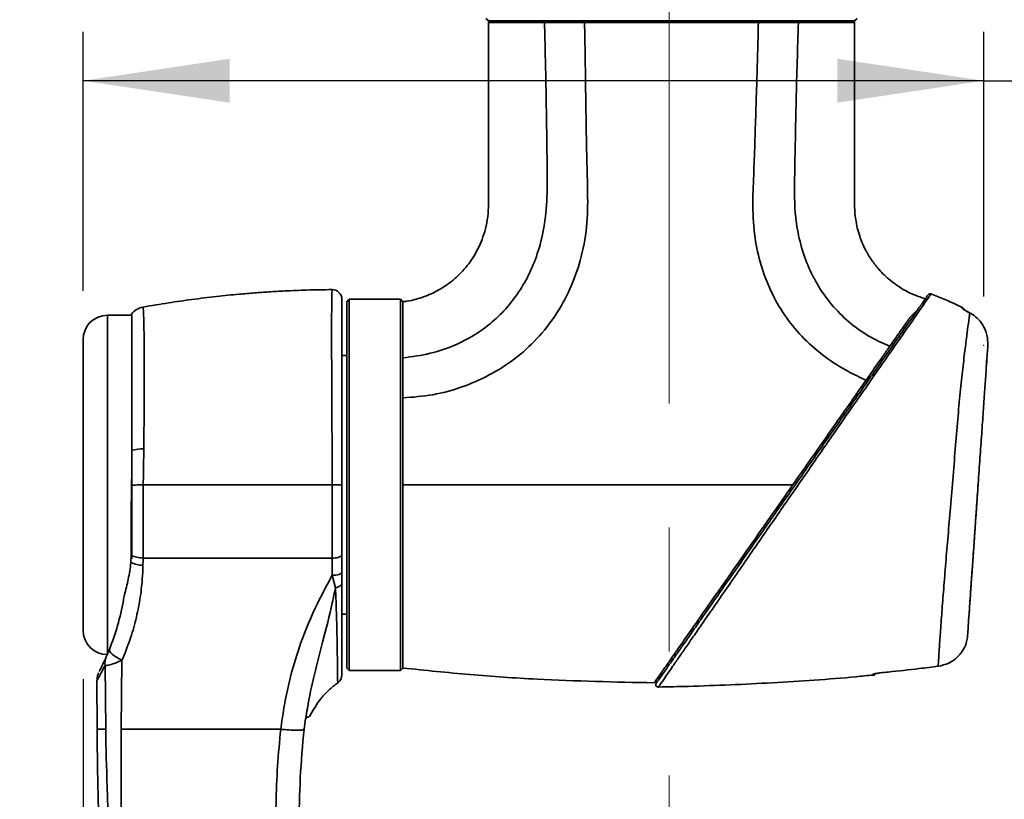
# Model space of a CAD drawing. Header units: millimetres. Extents: x 0 to 297, y 0 to 209.
# Tile 25 of 39: x 62 to 82, y 130 to 146. Entities that reach past the tile are written whole.
import ezdxf

# ---------------------------------------------------------------- set-up
doc = ezdxf.new("R2010")
doc.units = ezdxf.units.MM
doc.header["$PDSIZE"] = -1
doc.linetypes.add('CENTERX2', pattern=[20.32, 12.7, -2.54, 2.54, -2.54])
doc.layers.add('图层0', color=7, linetype='Continuous')
doc.styles.add('SLDTEXTSTYLE1', font='TXT', dxfattribs={"width": 0.7, "bigfont": 'bigfont'})
doc.styles.add('SLDTEXTSTYLE2', font='TXT', dxfattribs={"width": 0.7})
doc.dimstyles.new('SLDDIMSTYLE0', dxfattribs={"dimtxt": 4, "dimasz": 3, "dimexe": 0, "dimexo": 0.0625, "dimgap": 1, "dimtad": 2, "dimlfac": 10, "dimrnd": 1e-09, "dimzin": 12, "dimdsep": 46, "dimtxsty": 'SLDTEXTSTYLE2', "dimsah": 1, "dimcen": 0.09, "dimadec": 0, "dimazin": 3, "dimtfac": 1, "dimtofl": 0, "dimtmove": 0, "dimatfit": 3, "dimfxl": 0, "dimfrac": 2, "dimtolj": 1, "dimtzin": 12, "dimarcsym": 0})
doc.dimstyles.new('SLDDIMSTYLE6', dxfattribs={"dimtxt": 3, "dimasz": 3, "dimexe": 0, "dimexo": 0.0625, "dimgap": 0.75, "dimtad": 0, "dimtih": 1, "dimtoh": 1, "dimlfac": 3, "dimrnd": 1e-09, "dimzin": 12, "dimdsep": 46, "dimtxsty": 'SLDTEXTSTYLE2', "dimblk1": 'NONE', "dimblk2": 'NONE', "dimsah": 1, "dimcen": 0, "dimadec": 0, "dimazin": 3, "dimtol": 1, "dimtp": 0.03, "dimtfac": 1, "dimtmove": 0, "dimatfit": 3, "dimldrblk": 'NONE', "dimfxl": 0, "dimfrac": 2, "dimtolj": 1, "dimarcsym": 0})
doc.dimstyles.new('SLDDIMSTYLE7', dxfattribs={"dimtxt": 3, "dimasz": 3, "dimexe": 0, "dimexo": 0.0625, "dimgap": 0.75, "dimtad": 0, "dimtih": 1, "dimtoh": 1, "dimlfac": 3, "dimrnd": 1e-09, "dimzin": 12, "dimdsep": 46, "dimtxsty": 'SLDTEXTSTYLE2', "dimblk1": 'NONE', "dimblk2": 'NONE', "dimsah": 1, "dimcen": 0, "dimadec": 0, "dimazin": 3, "dimtfac": 1, "dimtmove": 0, "dimatfit": 3, "dimldrblk": 'NONE', "dimfxl": 0, "dimfrac": 2, "dimtolj": 1, "dimtzin": 12, "dimarcsym": 0})

# ---------------------------------------------------------------- blocks, each defined once
blk = doc.blocks.new('_D_2')
at = {"layer": '图层0'}
for p, q in [((63.041, 140.911), (63.041, 146.211)), ((81.485, 140.796), (81.485, 146.211)), ((81.485, 145.211), (63.041, 145.211)), ((81.485, 145.211), (91.822, 145.211))]:
    blk.add_line(p, q, dxfattribs=at)
for points in [[(63.041, 145.211), (66.041, 144.761), (66.041, 145.661)], [(81.485, 145.211), (78.485, 145.661), (78.485, 144.761)]]:
    blk.add_solid(points, dxfattribs=at)
at = {"layer": '图层0', "insert": (84.839, 150.367), "char_height": 4, "attachment_point": 1, "style": 'SLDTEXTSTYLE2'}
blk.add_mtext('185', dxfattribs=at)
blk = doc.blocks.new('_D_7')
at = {"layer": '图层0'}
for p, q in [((71.312, 155.336), (41.446, 155.336)), ((42.446, 155.336), (42.446, 58.686)), ((67.26, 58.686), (41.446, 58.686))]:
    blk.add_line(p, q, dxfattribs=at)
for centre, start, end in [((40.118, 108.174), 63.4349, 116.5651), ((40.118, 105.847), 243.4349, 296.5651)]:
    blk.add_arc(centre, 5.205, start, end, dxfattribs=at)
for points in [[(42.446, 155.336), (41.996, 152.336), (42.896, 152.336)], [(42.446, 58.686), (42.896, 61.686), (41.996, 61.686)]]:
    blk.add_solid(points, dxfattribs=at)
at = {"layer": '图层0', "insert": (37.29, 101.191), "char_height": 4, "attachment_point": 1, "rotation": 90, "style": 'SLDTEXTSTYLE2'}
blk.add_mtext('966.5', dxfattribs=at)
blk = doc.blocks.new('_D_8')
at = {"layer": '图层0'}
for p, q in [((63.041, 132.961), (63.041, 125.29)), ((63.041, 126.29), (50.535, 126.29)), ((75.041, 126.29), (63.041, 126.29))]:
    blk.add_line(p, q, dxfattribs=at)
for points in [[(63.041, 126.29), (66.041, 125.84), (66.041, 126.74)], [(75.041, 126.29), (72.041, 126.74), (72.041, 125.84)]]:
    blk.add_solid(points, dxfattribs=at)
at = {"layer": '图层0', "insert": (50.535, 131.446), "char_height": 4, "attachment_point": 1, "style": 'SLDTEXTSTYLE2'}
blk.add_mtext('120', dxfattribs=at)
blk = doc.blocks.new('_D_11')
at = {"layer": '图层0'}
for p, q in [((71.312, 155.336), (46.258, 155.336)), ((47.258, 155.336), (47.258, 136.936)), ((60.541, 136.936), (46.258, 136.936))]:
    blk.add_line(p, q, dxfattribs=at)
for points in [[(47.258, 155.336), (46.808, 152.336), (47.708, 152.336)], [(47.258, 136.936), (47.708, 139.936), (46.808, 139.936)]]:
    blk.add_solid(points, dxfattribs=at)
at = {"layer": '图层0', "insert": (42.102, 142.644), "char_height": 4, "attachment_point": 1, "rotation": 90, "style": 'SLDTEXTSTYLE2'}
blk.add_mtext('184', dxfattribs=at)
blk = doc.blocks.new('SW_SYMBOL_HOLE_DEPTH')
at = {"layer": '图层0', "color": 0}
for p, q in [((0, 875), (800, 875)), ((400, 875), (400, 75)), ((100, 555), (400, 75)), ((700, 555), (400, 75))]:
    blk.add_line(p, q, dxfattribs=at)
blk = doc.blocks.new('_D_21')
at = {"layer": '图层0'}
blk.add_line((193.839, 158.728), (174.735, 158.728), dxfattribs=at)
at = {"layer": '图层0', "xscale": 0.003490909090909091, "yscale": 0.003490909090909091, "zscale": 0.003490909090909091}
blk.add_blockref('SW_SYMBOL_HOLE_DEPTH', (187.363, 158.973), dxfattribs=at)
at = {"layer": '图层0', "attachment_point": 1, "style": 'SLDTEXTSTYLE2'}
for s, insert, char_height in [('0.03', (182.708, 163.797), 2), ('+', (181.544, 163.797), 2), ('%%c', (174.735, 162.595), 3), ('4', (178.052, 162.595), 3), ('6', (190.506, 162.595), 3), ('0', (182.708, 161.47), 2)]:
    blk.add_mtext(s, dxfattribs=dict(at, insert=insert, char_height=char_height))
blk = doc.blocks.new('_None')
blk = doc.blocks.new('_D_22')
at = {"layer": '图层0'}
blk.add_line((239.53, 134.353), (260.147, 134.353), dxfattribs=at)
at = {"layer": '图层0', "char_height": 3, "attachment_point": 1}
for s, insert, style in [('贯穿', (253.164, 137.22), 'SLDTEXTSTYLE1'), ('%%c', (244.609, 137.22), 'SLDTEXTSTYLE2'), ('4-', (241.118, 137.22), 'SLDTEXTSTYLE2'), ('6.6', (247.926, 137.22), 'SLDTEXTSTYLE2'), ('圆周均布', (243.649, 133.728), 'SLDTEXTSTYLE1')]:
    blk.add_mtext(s, dxfattribs=dict(at, insert=insert, style=style))

msp = doc.modelspace()

# ---------------------------------------------------------------- linework, layer by layer
at = {"color": 7, "linetype": 'Continuous', "lineweight": 35}
for p, q in [((71.290586, 146.485571), (71.340586, 146.435571)), ((75.090586, 146.435571), (71.340586, 146.435571)), ((78.840586, 146.435571), (75.090586, 146.435571)), ((78.840586, 146.435571), (78.890586, 146.485571)), ((68.490587, 140.735572), (68.440587, 140.685572)), ((68.440587, 136.935572), (68.440587, 140.685572)), ((69.540587, 140.735572), (68.490587, 140.735572)), ((68.490587, 140.735572), (68.490587, 136.935572)), ((69.590587, 140.685572), (69.540587, 140.735572)), ((69.540587, 133.135572), (69.540587, 140.735572)), ((69.590587, 140.685572), (69.590587, 133.185572)), ((64.040587, 140.410572), (63.540587, 140.410572)), ((64.040587, 140.410572), (64.040587, 135.421507)), ((81.201323, 140.455612), (81.198376, 140.457146)), ((63.040587, 133.960572), (63.040587, 139.910572)), ((79.551697, 139.783824), (79.569168, 139.783824)), ((81.571169, 139.795997), (81.56479, 139.945765)), ((68.440587, 139.585572), (68.340587, 139.585572)), ((81.538177, 139.324189), (81.552856, 139.5341)), ((64.040587, 137.18333), (64.040587, 137.644097)), ((64.040587, 137.18333), (64.030077, 136.930699)), ((64.270753, 136.935566), (64.270692, 136.935198)), ((68.440587, 133.185572), (68.440587, 136.935572)), ((68.490587, 136.935572), (68.490587, 133.135572)), ((64.025271, 135.495688), (64.018857, 135.347284)), ((64.267956, 135.435592), (64.267956, 135.435572)), ((64.268492, 135.435572), (64.267956, 135.435592)), ((68.139049, 135.435572), (68.139051, 135.435572)), ((68.340587, 135.510291), (68.340587, 135.153104)), ((68.340587, 135.153104), (68.340587, 134.923392)), ((68.208578, 134.831039), (68.140551, 135.083904)), ((68.340587, 134.285572), (68.440587, 134.285572)), ((81.181717, 134.226556), (81.184337, 134.264025)), ((63.835856, 133.345168), (63.818036, 131.935572)), ((63.501755, 131.935572), (63.488321, 133.238605)), ((68.440587, 133.185572), (68.490587, 133.135572)), ((68.490587, 133.135572), (69.540587, 133.135572)), ((69.540587, 133.135572), (69.590587, 133.185572)), ((63.322706, 132.931041), (63.328241, 131.935546)), ((74.867919, 133.069744), (74.900256, 133.047102)), ((79.217916, 133.038937), (79.217908, 133.054161)), ((68.253716, 132.881268), (68.253679, 132.884239)), ((67.086242, 131.933603), (67.086501, 131.935572)), ((67.567467, 131.935572), (67.567455, 131.935483)), ((67.567467, 131.935572), (67.567466, 131.935572))]:
    msp.add_line(p, q, dxfattribs=at)
at = {"color": 8, "linetype": 'Continuous', "lineweight": 35}
for p, q in [((71.355626, 146.405523), (71.349949, 146.405543)), ((72.489037, 146.404991), (72.23673, 146.404798)), ((77.894863, 146.404566), (77.69189, 146.404836)), ((63.540587, 140.410572), (63.540587, 133.460572))]:
    msp.add_line(p, q, dxfattribs=at)
at = {"color": 7, "linetype": 'Continuous', "lineweight": 35, "flags": 128}
for points in [[(68.140551, 135.083904), (68.179574, 135.085231), (68.217099, 135.089168), (68.251682, 135.095562), (68.281996, 135.104168), (68.306874, 135.114655), (68.32536, 135.126619), (68.336744, 135.139602), (68.340587, 135.153104)], [(68.340587, 134.923392), (68.338251, 134.908426), (68.331298, 134.89381), (68.319889, 134.879886), (68.304292, 134.866977), (68.28487, 134.855387), (68.262078, 134.845385), (68.236448, 134.837205), (68.208578, 134.831039)], [(63.835856, 133.345168), (63.776747, 133.374776), (63.722726, 133.405664), (63.675381, 133.436923), (63.636105, 133.467634), (63.606055, 133.496892), (63.586114, 133.523838), (63.576869, 133.547677), (63.578593, 133.56771)]]:
    msp.add_lwpolyline(points, dxfattribs=at)
at = {"color": 7, "linetype": 'Continuous', "lineweight": 35}
for centre, radius, start, end in [((71.370591, 146.405571), 0.03, 89.998681, 183.0841878), ((78.81057, 146.405571), 0.03, 357.1666983, 90.0600723), ((68.140587, 140.7347), 0.2, 359.9999513, 91.0694508), ((80.390056, 140.800178), 0.05, 67.9344615, 145.0532207), ((64.340587, 140.183373), 0.4, 100.310408, 141.435093), ((81.010586, 140.498161), 0.08, 17.8500203, 64.1605625), ((63.540587, 139.910572), 0.5, 90, 180), ((64.304677, 136.52973), 1.145232, 91.1000474, 103.3323488), ((64.294121, 135.968654), 0.679611, 246.1068822, 267.5323342), ((63.540587, 133.960572), 0.5, 180, 270), ((63.821885, 133.279887), 0.336109, 156.3161409, 187.055059), ((68.140598, 133.046354), 0.199989, 304.8922292, 0.0891879), ((79.210586, 133.118593), 0.08, 275.2328644, 323.4014122), ((79.210609, 133.134041), 0.080213, 275.2208676, 302.4916772), ((74.820452, 132.845958), 0.05, 144.9612297, 283.5481553)]:
    msp.add_arc(centre, radius, start, end, dxfattribs=at)
at = {"color": 8, "linetype": 'Continuous', "lineweight": 35}
msp.add_arc((81.010779, 140.481682), 0.07992, 39.9507563, 64.3763078, dxfattribs=at)
at = {"color": 7, "linetype": 'Continuous', "lineweight": 35}
for points in [[(72.509769, 146.435571), (72.507019, 146.435109), (72.501518, 146.434184), (72.494611, 146.427084), (72.489837, 146.416956), (72.489304, 146.408981), (72.489038, 146.404993)], [(76.856783, 146.435571), (76.858676, 146.435115), (76.862464, 146.434201), (76.86723, 146.427183), (76.870545, 146.417161), (76.870945, 146.409243), (76.871146, 146.405283)], [(77.691909, 146.404851), (77.691654, 146.408852), (77.691143, 146.416855), (77.686372, 146.427035), (77.679448, 146.434176), (77.673928, 146.435106), (77.671168, 146.435571)]]:
    msp.add_open_spline(points, degree=3, dxfattribs=at)
for points, knots in [([(72.509769, 146.435571), (72.579356, 146.435571), (72.71853, 146.435571), (72.986815, 146.435571), (73.196287, 146.435571), (73.324468, 146.435571)], [0, 0, 0, 0, 0.279577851, 0.559155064, 1, 1, 1, 1]), ([(73.324473, 146.435571), (73.322586, 146.435114), (73.318812, 146.4342), (73.314059, 146.427172), (73.310748, 146.41714), (73.310336, 146.409215), (73.31013, 146.405253)], [0, 0, 0, 0, 0.250000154, 0.500000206, 0.750000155, 1, 1, 1, 1]), ([(73.324473, 146.435571), (73.500935, 146.435571), (73.858422, 146.435571), (74.445895, 146.435571), (75.064311, 146.435571), (75.686033, 146.435571), (76.296287, 146.435571), (76.668239, 146.435571), (76.85679, 146.435571)], [0, 0, 0, 0, 0.159489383, 0.323102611, 0.491274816, 0.664349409, 0.829851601, 1, 1, 1, 1]), ([(76.856783, 146.435571), (76.93925, 146.435571), (77.103733, 146.435571), (77.380714, 146.435571), (77.561211, 146.435571), (77.671168, 146.435571)], [0, 0, 0, 0, 0.282108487, 0.562667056, 1, 1, 1, 1]), ([(77.671158, 146.435571), (77.781339, 146.435571), (78.001701, 146.435571), (78.301493, 146.435571), (78.561685, 146.435571), (78.739234, 146.435571), (78.817585, 146.435571), (78.803322, 146.435571), (78.800573, 146.435571)], [0, 0, 0, 0, 0.160096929, 0.320194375, 0.529589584, 0.73897811, 0.949677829, 1, 1, 1, 1]), ([(71.341797, 146.405549), (71.341336, 145.82929), (71.340726, 145.065857), (71.340315, 144.115394), (71.34164, 143.559504), (71.336774, 143.018681), (71.351215, 142.577413), (71.29972, 142.243459), (71.216235, 141.948642), (71.064783, 141.629581), (70.827895, 141.314824), (70.601894, 141.110351), (70.419753, 140.983706), (70.293194, 140.909423), (70.159699, 140.843252), (70.01793, 140.785491), (69.849392, 140.733671), (69.707317, 140.699221), (69.614913, 140.690791), (69.590265, 140.688543)], [0, 0, 0, 0, 0.260987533, 0.345758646, 0.430494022, 0.51269792, 0.590903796, 0.629750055, 0.665198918, 0.729425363, 0.788384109, 0.842538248, 0.866642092, 0.888779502, 0.908933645, 0.934085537, 0.957997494, 0.988796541, 1, 1, 1, 1]), ([(69.590586, 138.716736), (69.795247, 138.732276), (70.20458, 138.763356), (70.800744, 138.926738), (71.366563, 139.171956), (71.887354, 139.50436), (72.347012, 139.917651), (72.729263, 140.403519), (73.025532, 140.945534), (73.244047, 141.551908), (73.373292, 142.213652), (73.377562, 142.913751), (73.354436, 143.611367), (73.343004, 144.309938), (73.332455, 145.008358), (73.323067, 145.706841), (73.314428, 146.17245), (73.310109, 146.405254)], [0, 0, 0, 0, 0.062661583, 0.125326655, 0.187988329, 0.250709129, 0.313441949, 0.376177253, 0.438887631, 0.501548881, 0.5727085, 0.643888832, 0.715111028, 0.786333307, 0.857555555, 0.928777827, 1, 1, 1, 1]), ([(72.489038, 146.404992), (72.495093, 146.174971), (72.50718, 145.715898), (72.52109, 145.028432), (72.533091, 144.343331), (72.541911, 143.661931), (72.552169, 142.997186), (72.51695, 142.366674), (72.399666, 141.813602), (72.225373, 141.340595), (72.007696, 140.936242), (71.740889, 140.575801), (71.423278, 140.260521), (71.053721, 139.990763), (70.626385, 139.773786), (70.134616, 139.607629), (69.778309, 139.562006), (69.590591, 139.53797)], [0, 0, 0, 0, 0.081683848, 0.163023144, 0.244093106, 0.324927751, 0.40492784, 0.480122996, 0.548560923, 0.604770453, 0.658538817, 0.711034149, 0.763385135, 0.816815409, 0.872762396, 0.932965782, 1, 1, 1, 1]), ([(72.23673, 146.404798), (72.182256, 146.404751), (71.983155, 146.40458), (71.729273, 146.404708), (71.490379, 146.405059), (71.363945, 146.405493), (71.357784, 146.405516), (71.355626, 146.405523)], [0, 0, 0, 0, 0.0968702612, 0.3540596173, 0.6040293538, 0.861288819, 1, 1, 1, 1]), ([(73.310109, 146.405256), (73.310107, 146.405256), (73.178569, 146.405397), (72.970184, 146.405503), (72.699949, 146.405361), (72.5577, 146.405142), (72.489039, 146.404993), (72.489038, 146.404993)], [0, 0, 0, 0, 0.000005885, 0.4408422, 0.720419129, 0.999994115, 1, 1, 1, 1]), ([(76.871183, 146.405298), (76.683695, 146.40532), (76.308723, 146.405362), (75.696664, 146.405611), (75.06747, 146.405591), (74.624841, 146.405443), (74.317931, 146.405326), (74.073782, 146.405243), (73.711224, 146.405162), (73.443828, 146.405222), (73.31013, 146.405253)], [0, 0, 0, 0, 0.167803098, 0.335602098, 0.506179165, 0.676758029, 0.6931583, 0.758791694, 0.879395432, 1, 1, 1, 1]), ([(76.871146, 146.405291), (76.866408, 146.19151), (76.856931, 145.763944), (76.836001, 145.122778), (76.815998, 144.481592), (76.795189, 143.840408), (76.771704, 143.19943), (76.745867, 142.558354), (76.79417, 141.941999), (76.933709, 141.366251), (77.144161, 140.839681), (77.434403, 140.3519), (77.800812, 139.918132), (78.230899, 139.548914), (78.661751, 139.270625), (78.954971, 139.136501), (79.076866, 139.080745)], [0, 0, 0, 0, 0.077457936, 0.154916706, 0.232374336, 0.309834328, 0.387290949, 0.464743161, 0.5421369, 0.610332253, 0.678565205, 0.746811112, 0.815039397, 0.883285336, 0.951480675, 1, 1, 1, 1]), ([(77.691909, 146.404851), (77.691908, 146.404851), (77.584588, 146.405163), (77.398364, 146.405448), (77.119796, 146.405458), (76.955292, 146.405357), (76.871148, 146.405283), (76.871146, 146.405283)], [0, 0, 0, 0, 0.000005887, 0.437344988, 0.717900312, 0.999994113, 1, 1, 1, 1]), ([(79.561381, 139.772702), (79.435616, 139.828953), (79.156373, 139.953852), (78.764125, 140.224387), (78.399455, 140.574712), (78.099983, 140.982638), (77.870394, 141.433157), (77.712607, 141.913099), (77.605349, 142.507828), (77.61214, 143.210671), (77.627803, 144.008591), (77.644195, 144.807617), (77.664449, 145.606308), (77.682756, 146.138665), (77.691909, 146.404843)], [0, 0, 0, 0, 0.055561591, 0.123367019, 0.191164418, 0.258938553, 0.326728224, 0.394513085, 0.462289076, 0.569783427, 0.677336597, 0.784890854, 0.892445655, 1, 1, 1, 1]), ([(78.69414, 146.404908), (78.658279, 146.404769), (78.566242, 146.404412), (78.392691, 146.404218), (78.227933, 146.404213), (78.109025, 146.404231), (77.974692, 146.404441), (77.894863, 146.404566)], [0, 0, 0, 0, 0.239994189, 0.615930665, 0.651285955, 0.792774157, 1, 1, 1, 1]), ([(80.319196, 140.739599), (80.255661, 140.758587), (80.110269, 140.802038), (79.907266, 140.896361), (79.720712, 141.008879), (79.573691, 141.119346), (79.44757, 141.231844), (79.322911, 141.362682), (79.188312, 141.534532), (79.052174, 141.759722), (78.932503, 142.042539), (78.859882, 142.340603), (78.837772, 142.631255), (78.842402, 142.948524), (78.840156, 143.350066), (78.840832, 143.859385), (78.84052, 144.42336), (78.840572, 145.012921), (78.840581, 145.600526), (78.840528, 146.06462), (78.840613, 146.331671), (78.840637, 146.405508)], [0, 0, 0, 0, 0.031325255, 0.071683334, 0.105533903, 0.134212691, 0.158439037, 0.185329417, 0.219508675, 0.261378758, 0.309316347, 0.364175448, 0.405455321, 0.446768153, 0.514216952, 0.595229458, 0.687453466, 0.780706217, 0.873812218, 0.965110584, 1, 1, 1, 1]), ([(68.138329, 140.934061), (67.966132, 140.931747), (67.643353, 140.927408), (67.210462, 140.909142), (66.853908, 140.888771), (66.542108, 140.866695), (66.186581, 140.836868), (65.758213, 140.793679), (65.276208, 140.734763), (64.77447, 140.663312), (64.44241, 140.606346), (64.269122, 140.576618)], [0, 0, 0, 0, 0.132798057, 0.248926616, 0.334090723, 0.408204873, 0.489970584, 0.609217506, 0.74019768, 0.864420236, 1, 1, 1, 1]), ([(80.302313, 140.762039), (80.314782, 140.779848), (80.339861, 140.815664), (80.355207, 140.83758), (80.348683, 140.828263), (80.34846, 140.827944)], [0, 0, 0, 0, 0.48852637, 0.982523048, 1, 1, 1, 1]), ([(81.043832, 140.567114), (81.012221, 140.583615), (80.805098, 140.691732), (80.587199, 140.776925), (80.402556, 140.849117)], [0, 0, 0, 0, 0.152618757, 1, 1, 1, 1]), ([(68.340587, 140.723773), (68.340587, 140.721811), (68.340587, 140.717368), (68.340587, 140.581654), (68.340587, 140.35136), (68.340587, 140.020885), (68.340587, 139.601273), (68.340587, 139.100385), (68.340587, 138.53536), (68.340587, 137.924214), (68.340587, 137.38331), (68.340587, 137.05127), (68.340587, 136.934017)], [0, 0, 0, 0, 0.082451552, 0.1866434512, 0.2908540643, 0.3980394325, 0.5052264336, 0.6148977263, 0.7245526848, 0.8327446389, 0.9409376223, 1, 1, 1, 1]), ([(69.590587, 140.685458), (69.590587, 140.681949), (69.590587, 140.674917), (69.590587, 140.616416), (69.590587, 140.523588), (69.590587, 140.408275), (69.590587, 140.285145), (69.590587, 140.16423), (69.590587, 140.028604), (69.590587, 139.878302), (69.590587, 139.716243), (69.590587, 139.597162), (69.590587, 139.53797)], [0, 0, 0, 0, 0.1241745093, 0.2488365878, 0.3743390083, 0.4988072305, 0.5818538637, 0.6653989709, 0.7491147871, 0.832460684, 0.9167196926, 1, 1, 1, 1]), ([(74.786956, 132.885293), (74.785363, 132.883018), (74.780481, 132.876046), (74.840134, 132.96124), (74.944527, 133.110329), (75.07107, 133.29105), (75.19865, 133.473253), (75.346582, 133.684523), (75.511064, 133.919427), (75.687687, 134.17167), (75.938701, 134.530155), (76.226842, 134.941663), (76.547204, 135.399189), (76.821562, 135.791012), (77.104464, 136.195038), (77.383531, 136.593587), (77.65337, 136.978957), (77.91437, 137.351704), (78.175429, 137.724534), (78.511823, 138.204954), (78.836917, 138.669238), (79.143329, 139.106839), (79.391833, 139.461739), (79.648727, 139.828622), (79.892956, 140.177418), (80.092365, 140.462202), (80.229421, 140.657938), (80.280637, 140.731083), (80.302313, 140.762039)], [0, 0, 0, 0, 0.021725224, 0.066584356, 0.112884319, 0.142639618, 0.172399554, 0.203394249, 0.234391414, 0.264084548, 0.293782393, 0.354823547, 0.391954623, 0.429088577, 0.467398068, 0.505706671, 0.539879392, 0.574053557, 0.609072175, 0.644093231, 0.710305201, 0.744285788, 0.778256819, 0.824277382, 0.87140926, 0.917592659, 0.96512376, 1, 1, 1, 1]), ([(64.031106, 140.430281), (64.030841, 140.431794), (64.029545, 140.439162), (64.035698, 140.401456), (64.040587, 140.371491)], [0, 0, 0, 0, 0.205303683, 1, 1, 1, 1]), ([(64.040587, 137.644097), (64.040587, 137.773766), (64.040587, 138.033096), (64.040587, 138.469569), (64.040587, 138.938738), (64.040587, 139.408183), (64.040587, 139.80329), (64.040587, 140.08037), (64.040587, 140.267251), (64.040587, 140.336747), (64.040587, 140.371491)], [0, 0, 0, 0, 0.098964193, 0.197922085, 0.348378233, 0.498826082, 0.649044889, 0.799269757, 0.899647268, 1, 1, 1, 1]), ([(79.990605, 140.385698), (79.946364, 140.322515), (79.864178, 140.205142), (79.718178, 139.996632), (79.613796, 139.84756), (79.561381, 139.772703)], [0, 0, 0, 0, 0.367277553, 0.682277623, 1, 1, 1, 1]), ([(80.138226, 140.527699), (80.136062, 140.525335), (80.102996, 140.489211), (80.044899, 140.435704), (79.990605, 140.385698)], [0, 0, 0, 0, 0.065443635, 1, 1, 1, 1]), ([(80.553428, 133.221118), (80.555025, 133.251273), (80.558221, 133.311585), (80.565827, 133.437478), (80.576982, 133.610886), (80.5936, 133.854193), (80.62329, 134.261912), (80.659857, 134.738213), (80.701836, 135.258809), (80.748835, 135.816228), (80.79991, 136.41099), (80.852117, 137.036913), (80.903356, 137.672117), (80.953433, 138.278554), (81.004127, 138.83463), (81.056916, 139.325937), (81.1062, 139.738501), (81.147906, 140.065919), (81.175904, 140.272625), (81.193079, 140.396613), (81.198575, 140.435946), (81.201323, 140.455612)], [0, 0, 0, 0, 0.044444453, 0.088892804, 0.102862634, 0.163630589, 0.224399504, 0.282879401, 0.341357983, 0.397894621, 0.454419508, 0.515844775, 0.577278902, 0.638310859, 0.699353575, 0.758583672, 0.817807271, 0.874956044, 0.93210628, 0.96605394, 1, 1, 1, 1]), ([(81.045341, 140.553742), (81.045344, 140.553667), (81.045425, 140.551619), (81.053683, 140.543023), (81.086928, 140.52013), (81.137566, 140.48962), (81.178133, 140.467956), (81.198376, 140.457146)], [0, 0, 0, 0, 0.0084895, 0.229413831, 0.47940764, 0.740217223, 1, 1, 1, 1]), ([(81.199186, 140.457598), (81.19648, 140.458981), (81.173599, 140.470673), (81.135077, 140.492214), (81.096107, 140.515793), (81.076861, 140.528725), (81.069885, 140.534192), (81.07005, 140.534049), (81.070094, 140.534011)], [0, 0, 0, 0, 0.044486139, 0.37625729, 0.657446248, 0.845502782, 0.958730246, 1, 1, 1, 1]), ([(81.56479, 139.945765), (81.545569, 140.021826), (81.507108, 140.174026), (81.372781, 140.341833), (81.26076, 140.424014), (81.207546, 140.452304), (81.201323, 140.455612)], [0, 0, 0, 0, 0.360104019, 0.720582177, 0.967325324, 1, 1, 1, 1]), ([(79.076867, 139.080745), (79.149312, 139.184208), (79.271895, 139.359274), (79.433297, 139.589779), (79.518571, 139.711564), (79.56138, 139.772702)], [0, 0, 0, 0, 0.418457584, 0.708056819, 1, 1, 1, 1]), ([(81.571169, 139.795997), (81.568588, 139.759076), (81.563482, 139.686069), (81.548775, 139.47575), (81.529539, 139.200683), (81.50527, 138.853628), (81.476613, 138.443817), (81.444404, 137.983191), (81.409561, 137.484902), (81.373263, 136.965813), (81.337597, 136.45575), (81.303653, 135.970316), (81.271726, 135.513736), (81.24185, 135.086496), (81.214488, 134.695201), (81.191035, 134.359804), (81.173284, 134.105956), (81.160854, 133.928203), (81.156735, 133.869289), (81.154675, 133.839835)], [0, 0, 0, 0, 0.059335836, 0.117331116, 0.175329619, 0.235489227, 0.295663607, 0.357441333, 0.419199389, 0.480488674, 0.541765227, 0.598515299, 0.655281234, 0.714333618, 0.773386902, 0.834676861, 0.895965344, 0.947987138, 1, 1, 1, 1]), ([(69.590587, 138.716736), (69.590587, 138.863503), (69.590587, 139.156885), (69.590587, 139.410985), (69.590587, 139.53797)], [0, 0, 0, 0, 0.500258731, 1, 1, 1, 1]), ([(79.076861, 139.080737), (78.940459, 138.885934), (78.721798, 138.573654), (78.403046, 138.11843), (78.133562, 137.733566), (77.856617, 137.338048), (77.668748, 137.069743), (77.5748, 136.935572)], [0, 0, 0, 0, 0.290021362, 0.464920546, 0.639804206, 0.819876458, 1, 1, 1, 1]), ([(69.590587, 138.716736), (69.590587, 138.647919), (69.590587, 138.510285), (69.590587, 138.295778), (69.590587, 138.076688), (69.590587, 137.868129), (69.590587, 137.672048), (69.590587, 137.48883), (69.590587, 137.305724), (69.590587, 137.12091), (69.590587, 136.998088), (69.590587, 136.935572)], [0, 0, 0, 0, 0.125237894, 0.250475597, 0.375675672, 0.500940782, 0.600782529, 0.700544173, 0.801467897, 0.898947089, 1, 1, 1, 1]), ([(64.28269, 137.674751), (64.280712, 137.518966), (64.277609, 137.274563), (64.272579, 137.025774), (64.270755, 136.935566)], [0, 0, 0, 0, 0.637408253, 1, 1, 1, 1]), ([(64.030077, 136.930699), (64.033358, 136.930824), (64.065285, 136.932038), (64.140277, 136.934037), (64.22722, 136.934811), (64.270692, 136.935198)], [0, 0, 0, 0, 0.054172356, 0.527085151, 1, 1, 1, 1]), ([(64.270692, 136.935198), (64.27062, 136.918369), (64.269848, 136.73571), (64.268717, 136.386728), (64.268031, 135.898799), (64.268246, 135.586604), (64.268492, 135.435573), (64.268492, 135.435572)], [0, 0, 0, 0, 0.0327034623, 0.3549397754, 0.6773548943, 0.9999961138, 1, 1, 1, 1]), ([(64.270753, 136.935572), (64.697428, 136.935572), (65.550684, 136.935572), (66.842711, 136.935572), (67.706721, 136.935572), (68.138843, 136.935572)], [0, 0, 0, 0, 0.333322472, 0.666570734, 1, 1, 1, 1]), ([(68.138843, 136.935588), (68.165218, 136.935566), (68.217973, 136.935522), (68.284721, 136.935159), (68.331465, 136.934638), (68.337547, 136.934224), (68.340587, 136.934017)], [0, 0, 0, 0, 0.2499716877, 0.4999811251, 0.7499905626, 1, 1, 1, 1]), ([(68.139051, 135.435572), (68.139051, 135.435573), (68.139058, 135.505643), (68.139073, 135.713029), (68.13906, 136.066921), (68.138993, 136.498633), (68.138901, 136.789925), (68.138855, 136.935572)], [0, 0, 0, 0, 0.000003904, 0.14754728, 0.431698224, 0.715848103, 1, 1, 1, 1]), ([(77.574804, 136.935572), (76.998299, 136.935572), (75.845299, 136.935572), (74.186541, 136.935572), (72.602401, 136.935572), (71.093459, 136.935572), (70.091544, 136.935572), (69.590586, 136.935572)], [0, 0, 0, 0, 0.216489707, 0.432975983, 0.621983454, 0.810991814, 1, 1, 1, 1]), ([(69.590587, 136.935572), (69.590587, 136.804248), (69.590587, 136.541676), (69.590587, 136.152647), (69.590587, 135.772634), (69.590587, 135.406559), (69.590587, 135.058285), (69.590587, 134.732032), (69.590587, 134.431382), (69.590587, 134.129327), (69.590587, 133.840599), (69.590587, 133.584858), (69.590587, 133.394879), (69.590587, 133.270458), (69.590587, 133.198423), (69.590587, 133.189809), (69.590587, 133.185572)], [0, 0, 0, 0, 0.0668891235, 0.1337392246, 0.2003603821, 0.2669940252, 0.3332676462, 0.3991998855, 0.4647189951, 0.5297803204, 0.6155372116, 0.7004162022, 0.7839018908, 0.86000883, 0.9311286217, 1, 1, 1, 1]), ([(74.737438, 132.883399), (74.743694, 132.892333), (74.756213, 132.910211), (74.848568, 133.042108), (74.985835, 133.238146), (75.173013, 133.505464), (75.412035, 133.846822), (75.7132, 134.27693), (76.061526, 134.774393), (76.471943, 135.360528), (76.926652, 136.009919), (77.306114, 136.551848), (77.522315, 136.860614), (77.5748, 136.935572)], [0, 0, 0, 0, 0.080637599, 0.161351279, 0.241406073, 0.321510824, 0.414478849, 0.507505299, 0.612270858, 0.71708101, 0.838985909, 0.960911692, 1, 1, 1, 1]), ([(81.376023, 137.005272), (81.368823, 136.902311), (81.351305, 136.651778), (81.323666, 136.25652), (81.29401, 135.832404), (81.266616, 135.440661), (81.241878, 135.086887), (81.220919, 134.787162), (81.203962, 134.544668), (81.191714, 134.36952), (81.187507, 134.309356), (81.185606, 134.282174)], [0, 0, 0, 0, 0.082938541, 0.201813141, 0.318782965, 0.439271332, 0.554744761, 0.673469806, 0.787048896, 0.903790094, 1, 1, 1, 1]), ([(64.030077, 136.930699), (64.028933, 136.798977), (64.026629, 136.533815), (64.024017, 136.045974), (64.024786, 135.708392), (64.025271, 135.495688)], [0, 0, 0, 0, 0.26748278, 0.538457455, 1, 1, 1, 1]), ([(68.340587, 136.934017), (68.340587, 136.796155), (68.340587, 136.519926), (68.340587, 136.110494), (68.340587, 135.773633), (68.340587, 135.57742), (68.340587, 135.510291)], [0, 0, 0, 0, 0.28334403, 0.567726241, 0.852108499, 1, 1, 1, 1]), ([(64.018857, 135.347284), (64.002916, 135.23078), (63.970748, 134.995682), (63.898973, 134.743496), (63.871906, 134.604586), (63.864435, 134.566248)], [0, 0, 0, 0, 0.41563062, 0.8387216, 1, 1, 1, 1]), ([(64.025271, 135.495688), (64.029517, 135.493544), (64.061882, 135.477198), (64.137809, 135.45089), (64.224574, 135.440691), (64.267956, 135.435592)], [0, 0, 0, 0, 0.070210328, 0.535104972, 1, 1, 1, 1]), ([(64.267956, 135.435572), (64.267956, 135.43557), (64.266851, 135.387277), (64.265855, 135.338474), (64.26486, 135.289673)], [0, 0, 0, 0, 0.000037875, 1, 1, 1, 1]), ([(64.268492, 135.435572), (64.612898, 135.435572), (65.311463, 135.435572), (66.30682, 135.435572), (67.253057, 135.435572), (67.841302, 135.435572), (68.139049, 135.435572)], [0, 0, 0, 0, 0.269635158, 0.546905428, 0.770660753, 1, 1, 1, 1]), ([(68.140551, 135.083904), (68.139983, 135.201453), (68.139415, 135.319004), (68.139049, 135.43557), (68.139049, 135.435572)], [0, 0, 0, 0, 0.999984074, 1, 1, 1, 1]), ([(68.139051, 135.435572), (68.161558, 135.436333), (68.206571, 135.437856), (68.266686, 135.450567), (68.312619, 135.469391), (68.334135, 135.488697), (68.3401, 135.502636), (68.340463, 135.508338), (68.340587, 135.510291)], [0, 0, 0, 0, 0.21360491, 0.427209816, 0.640814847, 0.854420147, 0.950135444, 1, 1, 1, 1]), ([(64.26486, 135.289673), (64.261524, 135.19683), (64.253222, 134.965749), (64.208572, 134.591288), (64.123702, 134.169975), (64.002836, 133.751018), (63.891516, 133.480451), (63.835856, 133.345168)], [0, 0, 0, 0, 0.142066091, 0.353593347, 0.565139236, 0.782569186, 1, 1, 1, 1]), ([(67.086501, 131.935572), (67.107595, 132.08213), (67.16379, 132.472552), (67.300801, 133.098223), (67.538732, 133.850319), (67.831888, 134.511165), (68.055512, 134.92611), (68.140551, 135.083904)], [0, 0, 0, 0, 0.130669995, 0.348095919, 0.567633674, 0.835580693, 1, 1, 1, 1]), ([(68.340587, 134.923392), (68.340587, 134.898728), (68.340587, 134.688716), (68.340587, 134.319152), (68.340587, 133.871697), (68.340587, 133.510769), (68.340587, 133.245682), (68.340587, 133.078282), (68.340587, 133.056892), (68.340587, 133.046196)], [0, 0, 0, 0, 0.0215866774, 0.1838111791, 0.346104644, 0.5096697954, 0.673247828, 0.836621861, 1, 1, 1, 1]), ([(68.208578, 134.831039), (68.18745, 134.727934), (68.11055, 134.352655), (67.962563, 133.77849), (67.772777, 133.059179), (67.644195, 132.457974), (67.586411, 132.078056), (67.567467, 131.935574), (67.567467, 131.935572)], [0, 0, 0, 0, 0.110179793, 0.401029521, 0.631966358, 0.862767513, 0.999998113, 1, 1, 1, 1]), ([(63.578593, 133.56771), (63.639013, 133.729806), (63.760451, 134.055604), (63.82966, 134.395476), (63.864435, 134.566248)], [0, 0, 0, 0, 0.497538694, 1, 1, 1, 1]), ([(81.165698, 133.997472), (81.165914, 134.000558), (81.167714, 134.026302), (81.168793, 134.041726), (81.169067, 134.045644), (81.169103, 134.046162)], [0, 0, 0, 0, 0.1056982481, 0.8817403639, 1, 1, 1, 1]), ([(81.168696, 134.040345), (81.16904, 134.045264), (81.169535, 134.052344), (81.169549, 134.052536), (81.169553, 134.052595)], [0, 0, 0, 0, 0.69481475, 1, 1, 1, 1]), ([(80.96519, 133.428869), (81.002951, 133.474546), (81.078629, 133.566089), (81.138975, 133.71623), (81.149989, 133.802945), (81.154675, 133.839835)], [0, 0, 0, 0, 0.363959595, 0.729417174, 1, 1, 1, 1]), ([(63.514085, 133.414898), (63.516445, 133.420252), (63.524864, 133.439351), (63.548917, 133.494945), (63.568773, 133.543632), (63.578593, 133.56771)], [0, 0, 0, 0, 0.164476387, 0.586789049, 1, 1, 1, 1]), ([(63.369889, 133.115787), (63.370217, 133.116299), (63.370962, 133.117461), (63.396557, 133.16782), (63.438093, 133.247742), (63.488781, 133.359238), (63.514085, 133.414898)], [0, 0, 0, 0, 0.223761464, 0.507875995, 0.75432635, 1, 1, 1, 1]), ([(63.835856, 133.345168), (63.780735, 133.322135), (63.675961, 133.278354), (63.579182, 133.249616), (63.51765, 133.236807), (63.499818, 133.2379), (63.488321, 133.238605)], [0, 0, 0, 0, 0.343370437, 0.652674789, 0.776059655, 1, 1, 1, 1]), ([(80.553428, 133.221118), (80.628507, 133.237905), (80.756263, 133.26647), (80.888967, 133.354493), (80.946235, 133.410373), (80.96519, 133.428869)], [0, 0, 0, 0, 0.488103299, 0.830562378, 1, 1, 1, 1]), ([(69.590586, 133.185572), (70.047615, 133.138848), (70.961377, 133.045432), (72.676962, 132.92619), (73.936739, 132.900027), (74.737436, 132.883399)], [0, 0, 0, 0, 0.267211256, 0.534249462, 1, 1, 1, 1]), ([(79.369727, 133.087066), (79.422701, 133.09255), (79.687576, 133.119971), (80.082267, 133.163727), (80.423583, 133.205302), (80.553428, 133.221118)], [0, 0, 0, 0, 0.134117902, 0.67059753, 1, 1, 1, 1]), ([(63.354853, 133.084406), (63.354551, 133.083741), (63.347461, 133.068118), (63.329638, 133.017512), (63.326331, 132.965819), (63.324106, 132.931055)], [0, 0, 0, 0, 0.01434244, 0.337113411, 1, 1, 1, 1]), ([(74.828838, 132.796763), (75.031725, 132.801098), (75.808378, 132.81769), (77.157437, 132.879953), (78.417884, 132.960633), (79.103003, 133.03109), (79.217521, 133.042866)], [0, 0, 0, 0, 0.138467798, 0.530055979, 0.9214492, 1, 1, 1, 1]), ([(79.369727, 133.087066), (79.361141, 133.086128), (79.33433, 133.083197), (79.291763, 133.076713), (79.250895, 133.068191), (79.22325, 133.05997), (79.219692, 133.0561), (79.217908, 133.054161)], [0, 0, 0, 0, 0.105276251, 0.328731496, 0.552536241, 0.775751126, 1, 1, 1, 1]), ([(79.249198, 133.065244), (79.249585, 133.065391), (79.250549, 133.065756), (79.260038, 133.068602), (79.280318, 133.073332), (79.316228, 133.079747), (79.349473, 133.084411), (79.368443, 133.086144), (79.370355, 133.086319)], [0, 0, 0, 0, 0.0869734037, 0.216702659, 0.4179114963, 0.6749967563, 0.9672436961, 1, 1, 1, 1]), ([(67.676281, 132.196238), (67.750396, 132.32346), (67.863085, 132.516899), (68.07105, 132.741083), (68.196085, 132.836659), (68.260381, 132.885806)], [0, 0, 0, 0, 0.482757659, 0.734022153, 1, 1, 1, 1]), ([(67.600064, 132.153266), (67.603262, 132.163944), (67.613114, 132.196849), (67.631164, 132.187537), (67.653637, 132.171067), (67.668915, 132.188365), (67.676822, 132.197317)], [0, 0, 0, 0, 0.130553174, 0.402305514, 0.690686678, 1, 1, 1, 1]), ([(63.325916, 131.935514), (63.32742, 131.765301), (63.330527, 131.413758), (63.339205, 130.908997), (63.34957, 130.447605), (63.360242, 130.065674), (63.370196, 129.759001), (63.378697, 129.524207), (63.385687, 129.345269), (63.394183, 129.13949), (63.406329, 128.867595), (63.424428, 128.505493), (63.44761, 128.094207), (63.477134, 127.633247), (63.51568, 127.107195), (63.566595, 126.507655), (63.633894, 125.830075), (63.722473, 125.089319), (63.823718, 124.349455), (63.913934, 123.861487), (63.955578, 123.636237)], [0, 0, 0, 0, 0.061278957, 0.126559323, 0.181738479, 0.22742102, 0.264107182, 0.29219835, 0.312001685, 0.328573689, 0.366341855, 0.409980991, 0.45909175, 0.514638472, 0.576264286, 0.648974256, 0.731244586, 0.821375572, 0.917545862, 1, 1, 1, 1]), ([(64.220022, 123.635572), (64.165993, 123.936593), (64.057929, 124.538666), (63.888648, 125.755446), (63.750657, 127.053057), (63.64402, 128.429339), (63.57599, 129.585641), (63.526805, 130.755817), (63.510109, 131.542116), (63.501755, 131.935572)], [0, 0, 0, 0, 0.110244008, 0.220498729, 0.441911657, 0.579026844, 0.716268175, 0.858023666, 1, 1, 1, 1]), ([(63.818036, 131.935572), (63.816426, 131.54296), (63.813203, 130.757072), (63.829408, 129.590698), (63.866311, 128.440645), (63.926247, 127.378235), (64.007618, 126.386662), (64.108826, 125.465796), (64.234646, 124.547072), (64.346061, 123.939456), (64.401766, 123.635658)], [0, 0, 0, 0, 0.142010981, 0.284262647, 0.419827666, 0.555588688, 0.666367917, 0.777143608, 0.888575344, 1, 1, 1, 1]), ([(67.086501, 131.935572), (66.841069, 131.935572), (66.349149, 131.935572), (65.528403, 131.935572), (64.674415, 131.935572), (64.088428, 131.935572), (63.818036, 131.935572)], [0, 0, 0, 0, 0.22193966, 0.444835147, 0.743830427, 1, 1, 1, 1]), ([(68.74545, 123.639596), (68.598533, 123.859798), (68.299394, 124.308153), (67.933711, 125.042236), (67.623029, 125.825959), (67.378052, 126.64886), (67.206183, 127.447545), (67.093046, 128.203984), (67.022936, 128.924962), (66.987167, 129.663491), (66.986286, 130.419455), (67.016515, 131.177877), (67.063, 131.681694), (67.086242, 131.933603)], [0, 0, 0, 0, 0.093937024, 0.191265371, 0.288609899, 0.389302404, 0.490011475, 0.571372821, 0.653049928, 0.73915373, 0.82526001, 0.912629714, 1, 1, 1, 1]), ([(67.086242, 131.933603), (67.089139, 131.933273), (67.118045, 131.929983), (67.202153, 131.921343), (67.33271, 131.912047), (67.460424, 131.910303), (67.548357, 131.917621), (67.561089, 131.929529), (67.567455, 131.935483)], [0, 0, 0, 0, 0.0115412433, 0.11514532, 0.3363765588, 0.5575900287, 0.7787948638, 1, 1, 1, 1]), ([(67.567467, 131.935572), (67.567467, 131.93557), (67.532057, 131.604664), (67.478622, 130.937674), (67.455537, 129.931183), (67.490834, 129.025077), (67.568852, 128.225329), (67.679694, 127.486803), (67.846599, 126.714519), (68.083307, 125.917561), (68.384816, 125.149689), (68.740049, 124.434046), (69.028398, 124.001396), (69.167059, 123.793343)], [0, 0, 0, 0, 0.0000006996, 0.1172945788, 0.2347749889, 0.352045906, 0.4341614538, 0.5162717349, 0.6143746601, 0.7128708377, 0.8112716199, 0.9092439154, 1, 1, 1, 1])]:
    msp.add_open_spline(points, degree=3, knots=knots, dxfattribs=at)
at = {"color": 8, "linetype": 'Continuous', "lineweight": 35}
for points, knots in [([(78.831314, 146.405513), (78.833917, 146.405533), (78.848124, 146.405639), (78.802764, 146.405243), (78.715798, 146.404975), (78.69414, 146.404908)], [0, 0, 0, 0, 0.144162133, 0.786862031, 1, 1, 1, 1]), ([(68.138831, 136.935588), (68.138347, 137.058388), (68.136985, 137.404081), (68.137989, 137.973586), (68.13537, 138.614), (68.131908, 139.212719), (68.129302, 139.737219), (68.128838, 140.182047), (68.130712, 140.528091), (68.134218, 140.773314), (68.138111, 140.915812), (68.138387, 140.92179), (68.138509, 140.924414)], [0, 0, 0, 0, 0.058778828, 0.165467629, 0.275422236, 0.383456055, 0.494733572, 0.600374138, 0.708931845, 0.811769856, 0.917398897, 1, 1, 1, 1]), ([(80.362014, 140.778572), (80.340198, 140.747143), (80.289497, 140.674101), (80.152107, 140.476685), (79.952933, 140.191198), (79.70449, 139.835094), (79.44714, 139.466693), (79.197962, 139.110137), (78.967821, 138.780598), (78.727666, 138.436228), (78.478788, 138.078878), (78.225109, 137.713898), (77.965758, 137.339991), (77.70235, 136.959746), (77.431128, 136.567678), (77.155882, 136.169524), (76.875739, 135.764337), (76.598253, 135.363004), (76.276013, 134.897008), (75.986879, 134.478986), (75.73531, 134.115281), (75.557671, 133.858498), (75.395726, 133.624532), (75.248622, 133.41215), (75.118046, 133.223696), (74.989571, 133.038316), (74.883206, 132.884881), (74.823039, 132.798049), (74.827292, 132.804187), (74.828619, 132.806101)], [0, 0, 0, 0, 0.0350067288, 0.0813565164, 0.1290719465, 0.1751827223, 0.2224898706, 0.2555584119, 0.2886356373, 0.3226298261, 0.3566278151, 0.3907702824, 0.4249104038, 0.4598830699, 0.4948541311, 0.5319523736, 0.5690514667, 0.6073221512, 0.6455897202, 0.7049855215, 0.735500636, 0.7660106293, 0.7958252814, 0.8256378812, 0.8566390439, 0.887634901, 0.9326354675, 0.9789906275, 1, 1, 1, 1]), ([(80.409007, 140.846419), (80.409017, 140.846433), (80.415483, 140.855771), (80.399488, 140.83263), (80.374322, 140.796327), (80.362014, 140.778572)], [0, 0, 0, 0, 0.000745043, 0.511294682, 1, 1, 1, 1]), ([(64.271159, 140.564383), (64.271029, 140.567212), (64.270624, 140.576005), (64.274938, 140.486461), (64.282314, 140.315493), (64.287812, 140.056619), (64.290822, 139.707941), (64.291385, 139.264837), (64.290288, 138.785265), (64.288251, 138.313238), (64.285826, 137.95804), (64.283425, 137.741092), (64.28269, 137.674751)], [0, 0, 0, 0, 0.051581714, 0.160355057, 0.271875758, 0.388045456, 0.50693531, 0.636502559, 0.769999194, 0.863424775, 0.958236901, 1, 1, 1, 1]), ([(81.045341, 140.553742), (81.045388, 140.564716), (81.045435, 140.575694), (81.04541, 140.57018), (81.04541, 140.570178)], [0, 0, 0, 0, 0.9995454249, 1, 1, 1, 1]), ([(68.253679, 132.884239), (68.25355, 132.894347), (68.253281, 132.915452), (68.251253, 133.08628), (68.247554, 133.360123), (68.241621, 133.740944), (68.23251, 134.146791), (68.22135, 134.520394), (68.212835, 134.727494), (68.208578, 134.831039)], [0, 0, 0, 0, 0.153184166, 0.319836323, 0.482265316, 0.649377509, 0.821566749, 0.910788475, 1, 1, 1, 1]), ([(63.488321, 133.238605), (63.45957, 133.184074), (63.40159, 133.074109), (63.353994, 132.985087), (63.325867, 132.933704), (63.324849, 132.931858), (63.324403, 132.93105)], [0, 0, 0, 0, 0.248061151, 0.500239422, 0.781112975, 1, 1, 1, 1]), ([(63.331542, 131.935572), (63.330925, 131.935572), (63.329531, 131.935572), (63.369927, 131.935572), (63.423134, 131.935572), (63.475558, 131.935572), (63.501755, 131.935572)], [0, 0, 0, 0, 0.282713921, 0.639970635, 0.820090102, 1, 1, 1, 1])]:
    msp.add_open_spline(points, degree=3, knots=knots, dxfattribs=at)
at = {"color": 7, "linetype": 'Continuous', "lineweight": 0}
msp.add_point((81.485187, 139.795997), dxfattribs=at)
at = {"layer": '图层0', "linetype": 'CENTERX2', "lineweight": 18}
msp.add_line((75.040587, 57.32549), (75.040587, 154.870162), dxfattribs=at)

# ---------------------------------------------------------------- dimensions: what is measured, and where the dimension line sits
at = {"layer": '图层0'}
for p1, text, dimstyle, picture, middle in [((0.89564, 0.692329), '<>{\\fGDT;x}6', 'SLDDIMSTYLE6', '_D_21', (183.493446, 161.137386)), ((1.642467, 0.971739), '4-<>贯穿\\P圆周均布', 'SLDDIMSTYLE7', '_D_22', (250.632455, 133.852416))]:
    dim = msp.add_diameter_dim_2p(p1=p1, p2=(0, 0), text=text, dimstyle=dimstyle, dxfattribs=at)
    dim.commit()
    dim.dimension.update_dxf_attribs({"geometry": picture, "text_midpoint": middle, "dimtype": 163})
dim = msp.add_linear_dim(base=(42.445919, 58.685572), p1=(72.311616, 155.335571), p2=(68.259901, 58.685572), angle=90, text='(<>)', dimstyle='SLDDIMSTYLE0', dxfattribs=at)
dim.commit()
dim.dimension.update_dxf_attribs({"geometry": '_D_7', "text_midpoint": (42.445919, 107.010571), "dimtype": 160})
dim = msp.add_linear_dim(base=(47.25793, 136.935572), p1=(72.311616, 155.335571), p2=(61.540587, 136.935572), angle=90, dimstyle='SLDDIMSTYLE0', dxfattribs=at)
dim.commit()
dim.dimension.update_dxf_attribs({"geometry": '_D_11', "text_midpoint": (47.25793, 146.135571), "dimtype": 160})
for base, p1, p2, picture, middle in [((63.040587, 126.290184), (75.040587, 154.870162), (63.040587, 133.960572), '_D_8', (54.026688, 126.290184)), ((63.040587, 145.210572), (81.485187, 139.795997), (63.040587, 139.910572), '_D_2', (88.33037, 145.210572))]:
    dim = msp.add_linear_dim(base=base, p1=p1, p2=p2, dimstyle='SLDDIMSTYLE0', dxfattribs=at)
    dim.commit()
    dim.dimension.update_dxf_attribs({"geometry": picture, "text_midpoint": middle, "dimtype": 160})

doc.saveas('drawing.dxf')
